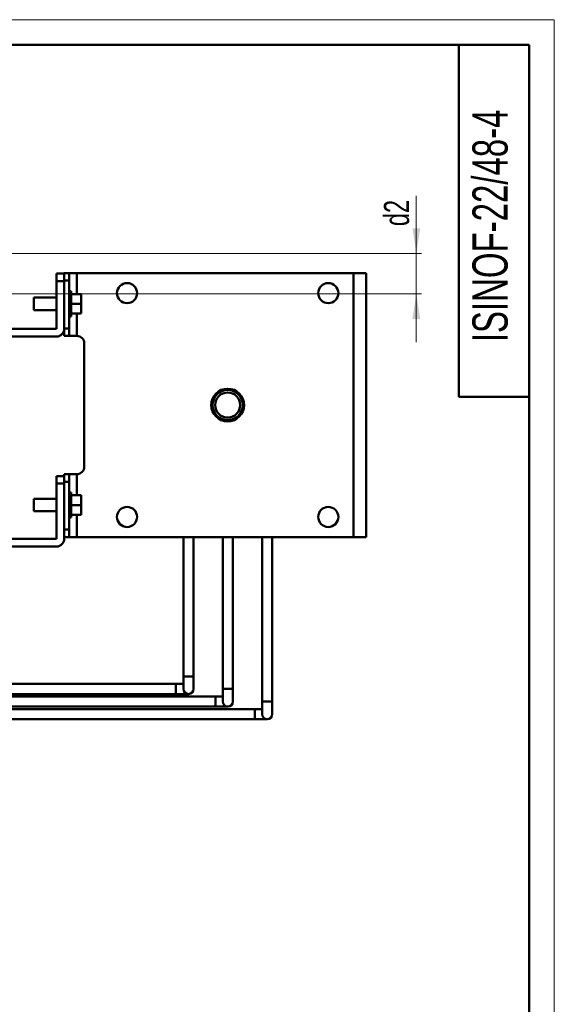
# Model space of a CAD drawing. Header units: millimetres. Extents: x 0 to 594, y 0 to 840.
# Tile 5 of 5: x 381 to 594, y 448 to 840. Entities that reach past the tile are written whole.
import ezdxf

# ---------------------------------------------------------------- set-up
doc = ezdxf.new("R2010")
doc.units = ezdxf.units.MM
doc.header["$LTSCALE"] = 2
doc.layers.add('ОСЕВЫЕ', color=7, linetype='Continuous')
doc.styles.add('SLDTEXTSTYLE0', font='TXT', dxfattribs={"width": 0.7})
doc.dimstyles.new('SLDDIMSTYLE1', dxfattribs={"dimtxt": 10, "dimasz": 10, "dimexe": 0, "dimexo": 0.0625, "dimgap": 2.5, "dimtad": 2, "dimdec": 1, "dimrnd": 1e-09, "dimzin": 12, "dimdsep": 46, "dimtxsty": 'SLDTEXTSTYLE0', "dimsah": 1, "dimcen": 0.09, "dimadec": 0, "dimazin": 3, "dimtfac": 1, "dimtdec": 3, "dimtmove": 0, "dimatfit": 0, "dimfxl": 0, "dimfrac": 2, "dimtolj": 1, "dimtzin": 12, "dimarcsym": 0})

# ---------------------------------------------------------------- blocks, each defined once
blk = doc.blocks.new('_D_7')
at = {"color": 7, "linetype": 'Continuous', "lineweight": 0}
for p, q in [((539.15, 747.02), (539.15, 770.01)), ((341.67, 747.02), (541.15, 747.02)), ((539.15, 747.02), (539.15, 731.02)), ((341.67, 731.02), (541.15, 731.02)), ((539.15, 731.02), (539.15, 711.79))]:
    blk.add_line(p, q, dxfattribs=at)
at = {"color": 7, "linetype": 'Continuous', "lineweight": 18}
for points in [[(539.15, 747.02), (540.68, 757.02), (537.61, 757.02)], [(539.15, 731.02), (537.61, 721.02), (540.68, 721.02)]]:
    blk.add_solid(points, dxfattribs=at)
at = {"color": 7, "linetype": 'Continuous', "lineweight": 18, "insert": (526.26, 757.92), "char_height": 10, "attachment_point": 1, "rotation": 90, "style": 'SLDTEXTSTYLE0'}
blk.add_mtext('d2', dxfattribs=at)

msp = doc.modelspace()

# ---------------------------------------------------------------- linework, layer by layer
at = {"color": 7, "linetype": 'Continuous', "lineweight": 50}
for p, q in [((584, 830), (40, 830)), ((556, 830), (556, 690)), ((584, 10), (584, 830)), ((399.15, 739.02), (396.15, 739.02)), ((396.15, 736.02), (396.15, 739.02)), ((401.15, 739.27), (399.15, 739.27)), ((399.15, 736.27), (399.15, 739.27)), ((399.15, 736.02), (399.15, 739.02)), ((399.15, 736.27), (401.15, 736.27)), ((399.15, 736.02), (399.15, 736.27)), ((401.15, 739.27), (401.15, 736.27)), ((404.15, 739.27), (401.15, 739.27)), ((401.15, 736.27), (401.15, 717.27)), ((514.15, 739.27), (404.15, 739.27)), ((514.15, 634.27), (514.15, 739.27)), ((519.15, 739.27), (514.15, 739.27)), ((519.15, 634.27), (519.15, 739.27)), ((396.15, 736.02), (396.15, 717.02)), ((399.15, 736.02), (396.15, 736.02)), ((399.15, 717.02), (399.15, 736.02)), ((396.15, 729.52), (387.05, 729.52)), ((387.05, 729.52), (387.05, 727.02)), ((401.95, 732.02), (401.15, 732.02)), ((401.15, 722.02), (401.15, 732.02)), ((401.15, 729.52), (401.15, 729.52)), ((401.95, 722.02), (401.95, 732.02)), ((401.95, 730.92), (405.95, 730.92)), ((405.95, 730.92), (405.95, 727.02)), ((387.05, 727.02), (387.05, 724.52)), ((387.05, 724.52), (396.15, 724.52)), ((401.15, 724.52), (401.15, 724.52)), ((405.95, 727.02), (401.95, 727.02)), ((405.95, 727.02), (405.95, 723.12)), ((401.15, 722.02), (401.95, 722.02)), ((401.95, 723.12), (405.95, 723.12)), ((396.15, 717.02), (354.15, 717.02)), ((399.15, 714.27), (399.15, 717.27)), ((401.15, 717.27), (399.15, 717.27)), ((401.15, 717.27), (401.15, 714.27)), ((396.15, 714.02), (354.15, 714.02)), ((399.15, 714.27), (401.15, 714.27)), ((404.15, 714.27), (401.15, 714.27)), ((407.15, 711.27), (407.15, 662.27)), ((556, 690), (584, 690)), ((399.15, 658.52), (396.15, 658.52)), ((396.15, 655.52), (396.15, 658.52)), ((401.15, 659.27), (399.15, 659.27)), ((399.15, 656.27), (399.15, 659.27)), ((399.15, 655.52), (399.15, 658.52)), ((401.15, 659.27), (401.15, 656.27)), ((404.15, 659.27), (401.15, 659.27)), ((396.15, 655.52), (396.15, 633.52)), ((399.15, 655.52), (396.15, 655.52)), ((399.15, 656.27), (401.15, 656.27)), ((399.15, 655.52), (399.15, 656.27)), ((399.15, 633.52), (399.15, 655.52)), ((401.15, 656.27), (401.15, 637.27)), ((401.95, 652.02), (401.15, 652.02)), ((401.15, 642.02), (401.15, 652.02)), ((401.95, 642.02), (401.95, 652.02)), ((405.95, 650.92), (401.95, 650.92)), ((405.95, 650.92), (405.95, 647.02)), ((396.15, 649.52), (387.05, 649.52)), ((387.05, 649.52), (387.05, 647.02)), ((387.05, 647.02), (387.05, 644.52)), ((401.15, 649.52), (401.15, 649.52)), ((401.95, 647.02), (405.95, 647.02)), ((405.95, 647.02), (405.95, 643.12)), ((387.05, 644.52), (396.15, 644.52)), ((401.15, 644.52), (401.15, 644.52)), ((401.95, 643.12), (405.95, 643.12)), ((401.15, 642.02), (401.95, 642.02)), ((401.15, 637.27), (399.15, 637.27)), ((399.15, 634.27), (399.15, 637.27)), ((401.15, 634.27), (399.15, 634.27)), ((401.15, 634.27), (401.15, 637.27)), ((404.15, 634.27), (401.15, 634.27)), ((514.15, 634.27), (404.15, 634.27)), ((446.6, 634.27), (446.6, 578.86)), ((450.6, 578.86), (450.6, 634.27)), ((462.25, 634.27), (462.25, 573.86)), ((466.25, 573.86), (466.25, 634.27)), ((477.9, 634.27), (477.9, 568.86)), ((481.9, 568.86), (481.9, 634.27)), ((519.15, 634.27), (514.15, 634.27)), ((396.15, 633.52), (354.15, 633.52)), ((354.15, 630.52), (396.15, 630.52)), ((443.6, 575.86), (284.99, 575.86)), ((446.6, 575.86), (443.6, 575.86)), ((446.6, 578.86), (446.6, 573.86)), ((450.6, 573.86), (450.6, 578.86)), ((284.99, 571.86), (443.6, 571.86)), ((443.6, 571.86), (448.6, 571.86)), ((462.25, 573.86), (462.25, 568.86)), ((466.25, 568.86), (466.25, 573.86)), ((459.25, 570.86), (270.19, 570.86)), ((462.25, 570.86), (459.25, 570.86)), ((477.9, 568.86), (477.9, 563.86)), ((481.9, 563.86), (481.9, 568.86)), ((474.9, 565.86), (255.69, 565.86)), ((270.19, 566.86), (459.25, 566.86)), ((459.25, 566.86), (464.25, 566.86)), ((477.9, 565.86), (474.9, 565.86)), ((255.69, 561.86), (474.9, 561.86)), ((474.9, 561.86), (479.9, 561.86))]:
    msp.add_line(p, q, dxfattribs=at)
at = {"color": 9, "linetype": 'Continuous', "lineweight": 50}
for p, q in [((404.15, 739.27), (404.15, 730.92)), ((404.15, 723.12), (404.15, 714.27)), ((404.15, 659.27), (404.15, 650.92)), ((404.15, 643.12), (404.15, 634.27)), ((443.6, 571.86), (443.6, 575.86)), ((450.6, 578.86), (446.6, 578.86)), ((466.25, 573.86), (462.25, 573.86)), ((459.25, 566.86), (459.25, 570.86)), ((481.9, 568.86), (477.9, 568.86))]:
    msp.add_line(p, q, dxfattribs=at)
at = {"color": 9, "linetype": 'Continuous', "lineweight": 50, "flags": 128}
msp.add_lwpolyline([(474.9, 561.86), (474.9, 562.01), (474.9, 562.45), (474.9, 563.1), (474.9, 563.86), (474.9, 564.63), (474.9, 565.28), (474.9, 565.71), (474.9, 565.86), (474.9, 565.86)], dxfattribs=at)
at = {"color": 7, "linetype": 'Continuous', "lineweight": 50}
for centre, radius in [((424.15, 731.27), 4), ((504.15, 731.27), 4), ((464.15, 686.77), 6.5), ((464.15, 686.77), 6), ((464.15, 686.77), 5), ((424.15, 642.27), 4), ((504.15, 642.27), 4)]:
    msp.add_circle(centre, radius, dxfattribs=at)
for centre, radius, start, end in [((396.15, 717.02), 3, 270, 0), ((404.15, 711.27), 3, 0, 90), ((404.15, 662.27), 3, 270, 0), ((396.15, 633.52), 3, 270, 0), ((448.6, 573.86), 2, 180, 0), ((464.25, 568.86), 2, 180, 0), ((479.9, 563.86), 2, 180, 0)]:
    msp.add_arc(centre, radius, start, end, dxfattribs=at)
at = {"layer": 'ОСЕВЫЕ', "lineweight": 18}
for p, q in [((0, 840), (594, 840)), ((594, 840), (594, 0))]:
    msp.add_line(p, q, dxfattribs=at)

# ---------------------------------------------------------------- texts
at = {"color": 7, "linetype": 'Continuous', "lineweight": 0, "insert": (561.45, 758.01), "char_height": 14, "attachment_point": 2, "rotation": 90, "style": 'SLDTEXTSTYLE0'}
msp.add_mtext('ISINOF-22/48-4', dxfattribs=at)

# ---------------------------------------------------------------- dimensions: what is measured, and where the dimension line sits
at = {"color": 7, "linetype": 'Continuous', "lineweight": 18}
dim = msp.add_linear_dim(base=(539.15, 731.02), p1=(341.65, 747.02), p2=(341.65, 731.02), angle=90, text='d2', dimstyle='SLDDIMSTYLE1', dxfattribs=at)
dim.commit()
dim.dimension.update_dxf_attribs({"geometry": '_D_7', "text_midpoint": (539.15, 763.97), "dimtype": 160})

doc.saveas('drawing.dxf')
